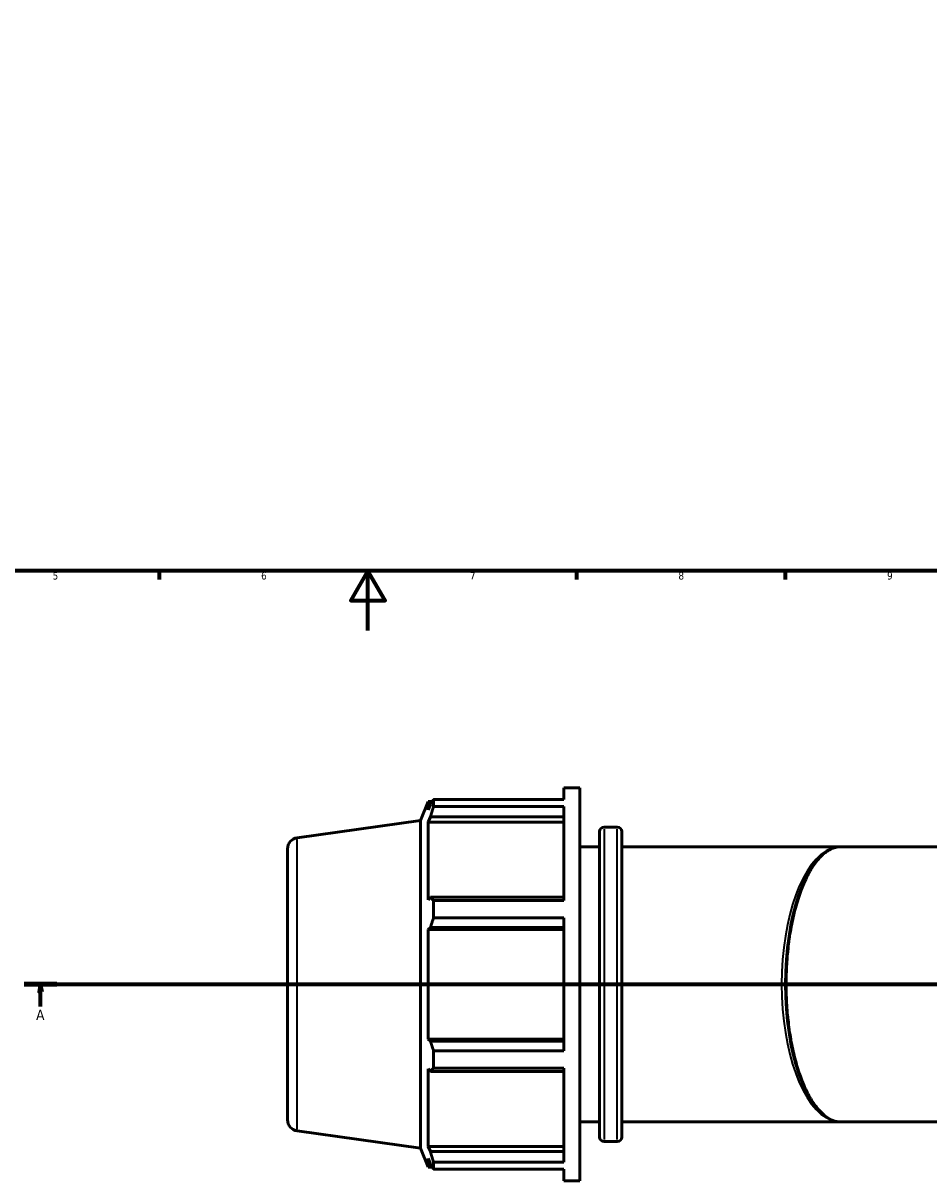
# Model space of a CAD drawing. Header units: millimetres. Extents: x 0 to 1615, y -186 to 1417.
# Tile 2 of 11: x 305 to 609, y -185 to 204. Entities that reach past the tile are written whole.
import ezdxf

# ---------------------------------------------------------------- set-up
doc = ezdxf.new("R2010")
doc.units = ezdxf.units.MM
doc.linetypes.add('CHAIN', pattern=[0.7087, 0.4724, -0.0591, 0.1181, -0.0591])
for name, color, linetype, lineweight in [('Border (ISO)', 7, 'Continuous', 70), ('Section Line (ISO)', 7, 'CHAIN', 70), ('Visible (ISO)', 7, 'Continuous', 50), ('Visible Narrow (ISO)', 7, 'Continuous', 35)]:
    doc.layers.add(name, color=color, linetype=linetype, lineweight=lineweight)
doc.styles.add('Label Text (ISO)', font='tahoma.ttf')
doc.styles.add('Note Text (ISO)', font='tahoma.ttf')

# ---------------------------------------------------------------- blocks, each defined once
blk = doc.blocks.new('Borders Default Border')
at = {"layer": 'Border (ISO)'}
for p, q in [((350.42, 20), (350.42, 17.1)), ((490.58, 20), (490.58, 17.1)), ((560.67, 20), (560.67, 17.1))]:
    blk.add_line(p, q, dxfattribs=at)
at = {"layer": 'Border (ISO)', "flags": 128}
for points in [[(20, 20), (20, 574), (821, 574), (821, 20), (20, 20)], [(420.5, 0), (420.5, 20), (414.73, 10), (426.27, 10), (420.5, 20)]]:
    blk.add_lwpolyline(points, dxfattribs=at)
at = {"layer": 'Border (ISO)', "color": 232, "true_color": 0xca0064, "char_height": 2.5, "attachment_point": 7, "style": 'Note Text (ISO)'}
for s, insert in [('5', (314.64, 17.05)), ('6', (384.66, 17.05)), ('7', (454.77, 17.1)), ('8', (524.81, 17.04)), ('9', (594.88, 17.05))]:
    blk.add_mtext(s, dxfattribs=dict(at, insert=insert))
blk = doc.blocks.new('2dTransSection0')
at = {"layer": 'Section Line (ISO)', "linetype": 'CHAIN'}
blk.add_line((305.12, -118.84), (1124.68, -118.84), dxfattribs=at)
at = {"layer": 'Section Line (ISO)', "linetype": 'Continuous', "lineweight": 140}
blk.add_line((305.12, -118.84), (316.02, -118.84), dxfattribs=at)
at = {"layer": 'Section Line (ISO)', "linetype": 'Continuous'}
for p, q in [((310.57, -118.84), (310.07, -121.34)), ((310.57, -121.34), (310.57, -118.84)), ((311.07, -121.34), (310.57, -118.84)), ((310.07, -121.34), (311.07, -121.34)), ((310.57, -126.24), (310.57, -121.34))]:
    blk.add_line(p, q, dxfattribs=at)
at = {"layer": 'Section Line (ISO)', "linetype": 'Continuous', "flags": 128}
blk.add_lwpolyline([(311.07, -121.34), (310.57, -118.84), (310.07, -121.34), (311.07, -121.34)], dxfattribs=at)
at = {"layer": 'Section Line (ISO)'}
blk.add_solid([(311.07, -121.34), (310.57, -118.84), (310.07, -121.34), (311.07, -121.34)], dxfattribs=at)
at = {"layer": 'Section Line (ISO)', "insert": (309.08, -130.84), "char_height": 3.5, "attachment_point": 7, "style": 'Label Text (ISO)'}
blk.add_mtext('A', dxfattribs=at)

msp = doc.modelspace()

# ---------------------------------------------------------------- linework, layer by layer
at = {"layer": 'Visible (ISO)'}
for p, q in [((486.3712, -56.7405), (486.3712, -52.8418)), ((486.3712, -52.8418), (491.6512, -52.8418)), ((491.6512, -184.8418), (491.6512, -52.8418)), ((438.1312, -63.8236), (440.7016, -57.4618)), ((440.7016, -57.4618), (440.7016, -60.3026)), ((440.7016, -57.4618), (442.1034, -57.4618)), ((442.5682, -56.7405), (486.3712, -56.7405)), ((442.5682, -59.1271), (442.5682, -56.7405)), ((441.5016, -58.4143), (440.7016, -60.3026)), ((486.3712, -59.1271), (442.5682, -59.1271)), ((486.3712, -90.732), (486.3712, -59.1271)), ((396.7593, -69.6381), (438.1312, -63.8236)), ((438.1312, -173.8599), (438.1312, -63.8236)), ((440.7016, -64.397), (441.5016, -62.6408)), ((486.3712, -64.397), (440.7016, -64.397)), ((440.7016, -64.397), (440.7016, -90.4996)), ((441.5016, -62.6408), (486.3712, -62.6408)), ((499.8412, -66.0418), (504.2746, -66.0418)), ((498.3412, -170.1418), (498.3412, -67.5418)), ((505.7746, -67.5418), (505.7746, -170.1418)), ((393.5312, -73.3516), (393.5312, -164.3319)), ((491.6512, -72.6418), (498.3412, -72.6418)), ((505.7746, -72.6418), (579.2312, -72.6418)), ((579.2312, -72.6418), (646.0501, -72.6418)), ((441.5016, -89.5854), (440.7016, -90.4996)), ((486.3712, -89.5854), (441.5016, -89.5854)), ((442.5682, -90.732), (486.3712, -90.732)), ((442.5682, -96.4937), (442.5682, -90.732)), ((486.3712, -96.4937), (442.5682, -96.4937)), ((486.3712, -141.1898), (486.3712, -96.4937)), ((440.7016, -100.3844), (441.5016, -99.789)), ((486.3712, -100.3844), (440.7016, -100.3844)), ((440.7016, -100.3844), (440.7016, -137.2991)), ((441.5016, -99.789), (486.3712, -99.789)), ((486.3712, -137.2991), (440.7016, -137.2991)), ((441.5016, -137.8945), (440.7016, -137.2991)), ((486.3712, -137.8945), (441.5016, -137.8945)), ((442.5682, -141.1898), (486.3712, -141.1898)), ((442.5682, -146.9515), (442.5682, -141.1898)), ((440.7016, -147.1839), (440.7016, -173.2865)), ((440.7016, -147.1839), (441.5016, -148.0982)), ((486.3712, -146.9515), (442.5682, -146.9515)), ((486.3712, -178.5564), (486.3712, -146.9515)), ((441.5016, -148.0982), (486.3712, -148.0982)), ((491.6512, -165.0418), (498.3412, -165.0418)), ((505.7746, -165.0418), (579.2312, -165.0418)), ((579.2312, -165.0418), (646.0501, -165.0418)), ((396.7593, -168.0454), (438.1312, -173.8599)), ((438.1312, -173.8599), (440.7016, -180.2218)), ((486.3712, -173.2865), (440.7016, -173.2865)), ((441.5016, -175.0428), (440.7016, -173.2865)), ((499.8412, -171.6418), (504.2746, -171.6418)), ((440.7016, -177.3809), (440.7016, -180.2218)), ((440.7016, -177.3809), (441.5016, -179.2693)), ((486.3712, -175.0428), (441.5016, -175.0428)), ((442.5682, -178.5564), (486.3712, -178.5564)), ((442.5682, -180.943), (442.5682, -178.5564)), ((440.7016, -180.2218), (442.1034, -180.2218)), ((486.3712, -180.943), (442.5682, -180.943)), ((486.3712, -184.8418), (486.3712, -180.943)), ((486.3712, -184.8418), (491.6512, -184.8418))]:
    msp.add_line(p, q, dxfattribs=at)
for centre, radius, start, end in [((499.8412, -67.5418), 1.5, 90, 180), ((504.2746, -67.5418), 1.5, 0, 90), ((397.2812, -73.3516), 3.75, 98, 180), ((397.2812, -164.3319), 3.75, 180, 262), ((499.8412, -170.1418), 1.5, 180, 270), ((504.2746, -170.1418), 1.5, 270, 0)]:
    msp.add_arc(centre, radius, start, end, dxfattribs=at)
for points, weights in [([(441.5016, -58.4143), (442.0135, -57.5945), (442.5682, -56.7405)], [1.0031658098, 1.00199071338, 1]), ([(442.5682, -59.1271), (442.0135, -60.9198), (441.5016, -62.6408)], [1, 1.00199071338, 1.00316580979]), ([(441.5016, -89.5854), (442.0135, -90.147), (442.5682, -90.732)], [1.00316580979, 1.00199071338, 1]), ([(442.5682, -96.4937), (442.0135, -98.175), (441.5016, -99.789)], [1, 1.00199071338, 1.0031658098]), ([(441.5016, -137.8945), (442.0135, -139.5085), (442.5682, -141.1898)], [1.00316580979, 1.00199071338, 1]), ([(442.5682, -146.9515), (442.0135, -147.5366), (441.5016, -148.0982)], [1, 1.00199071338, 1.0031658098]), ([(441.5016, -175.0428), (442.0135, -176.7637), (442.5682, -178.5564)], [1.00316580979, 1.00199071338, 1]), ([(442.5682, -180.943), (442.0135, -180.0891), (441.5016, -179.2693)], [1, 1.00199071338, 1.0031658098])]:
    msp.add_rational_spline(points, weights, degree=2, dxfattribs=at)
msp.add_open_spline([(579.2312, -72.6418), (578.675, -72.6418), (578.1185, -72.7107), (577.0219, -72.9855), (576.4822, -73.1847), (575.4359, -73.7012), (574.9302, -74.0078), (573.944, -74.7237), (573.4637, -75.1264), (572.5224, -76.0274), (572.0614, -76.5225), (571.1579, -77.6039), (570.7153, -78.1885), (569.8508, -79.4443), (569.4287, -80.1143), (568.6082, -81.5348), (568.2095, -82.2844), (567.4391, -83.8568), (567.0671, -84.6789), (566.3525, -86.3884), (566.0097, -87.2751), (565.3558, -89.1056), (565.0444, -90.0488), (564.4549, -91.9844), (564.1765, -92.9761), (563.3939, -96.0087), (562.9364, -98.1242), (562.1657, -102.4659), (561.85, -104.6895), (561.3627, -109.198), (561.1891, -111.4817), (560.9838, -116.0686), (560.951, -118.3715), (561.0248, -122.9604), (561.1312, -125.2462), (561.4815, -129.7655), (561.7261, -131.9985), (562.3508, -136.374), (562.7324, -138.5153), (563.6281, -142.6638), (564.1442, -144.6684), (565.3026, -148.4926), (565.947, -150.3081), (566.9956, -152.8412), (567.3625, -153.6605), (568.1225, -155.2293), (568.5158, -155.9782), (569.3254, -157.3988), (569.742, -158.0698), (570.5943, -159.328), (571.0303, -159.9144), (571.9178, -160.9985), (572.3694, -161.495), (573.285, -162.3964), (573.749, -162.7995), (575.0673, -163.8), (575.9187, -164.2732), (577.5912, -164.893), (578.412, -165.0418), (579.2312, -165.0418)], degree=3, knots=[-1.57079633, -1.57079633, -1.57079633, -1.57079633, -1.46739021, -1.46739021, -1.36910457, -1.36910457, -1.27871857, -1.27871857, -1.19329524, -1.19329524, -1.11050544, -1.11050544, -1.02915475, -1.02915475, -0.94871661, -0.94871661, -0.86900084, -0.86900084, -0.78996949, -0.78996949, -0.71164008, -0.71164008, -0.63403748, -0.63403748, -0.55717202, -0.55717202, -0.40489042, -0.40489042, -0.25525433, -0.25525433, -0.1076399, -0.1076399, 0.03879544, 0.03879544, 0.18500229, 0.18500229, 0.33194314, 0.33194314, 0.48050349, 0.48050349, 0.63139972, 0.63139972, 0.78508045, 0.78508045, 0.86336533, 0.86336533, 0.94234769, 0.94234769, 1.02200878, 1.02200878, 1.10237856, 1.10237856, 1.18362263, 1.18362263, 1.26620168, 1.26620168, 1.418499, 1.418499, 1.57079633, 1.57079633, 1.57079633, 1.57079633], dxfattribs=at)
at = {"layer": 'Visible Narrow (ISO)'}
for p, q in [((499.8412, -66.6918), (499.8412, -170.9917)), ((504.2746, -170.9917), (504.2746, -66.6918)), ((396.7593, -167.4397), (396.7593, -70.2439))]:
    msp.add_line(p, q, dxfattribs=at)
for major_axis, ratio, start_param, end_param in [((0, -46.2), 0.42766205, 3.29867229, 6.12610567), ((0, 46.2), 0.40470404, 0.15707963, 2.98451302)]:
    msp.add_ellipse((579.2312, -118.8418), major_axis=major_axis, ratio=ratio, start_param=start_param, end_param=end_param, dxfattribs=at)

# ---------------------------------------------------------------- block references
msp.add_blockref('Borders Default Border', (0, 0))
at = {"layer": 'Section Line (ISO)'}
msp.add_blockref('2dTransSection0', (0, 0), dxfattribs=at)

doc.saveas('drawing.dxf')
